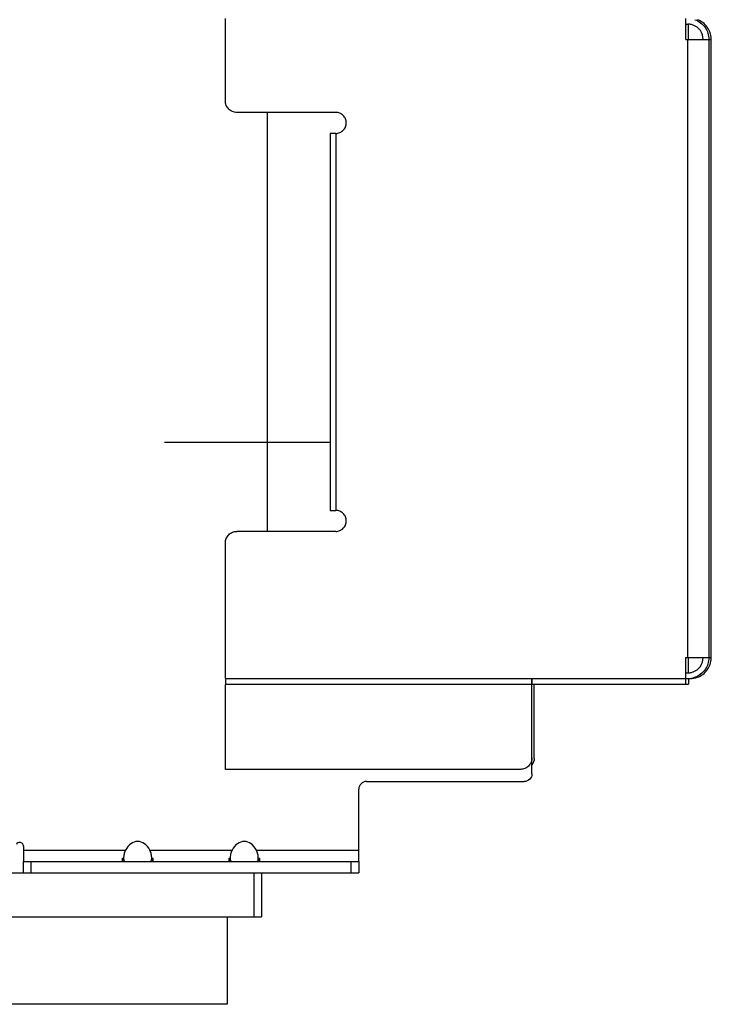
# Model space of a CAD drawing. Header units: millimetres. Extents: x 63 to 502, y 176 to 609.
# Tile 2 of 9: x 320 to 502, y 204 to 462. Entities that reach past the tile are written whole.
import ezdxf

# ---------------------------------------------------------------- set-up
doc = ezdxf.new("R2010")
doc.units = ezdxf.units.MM
doc.header["$LTSCALE"] = 51.175246
doc.layers.get('0').update_dxf_attribs({"linetype": 'CONTINUOUS'})

msp = doc.modelspace()

# ---------------------------------------------------------------- linework, layer by layer
at = {"color": 7}
for p, q in [((374.27, 440.67), (374.27, 462.34)), ((495.27, 456.84), (495.27, 462.34)), ((495.28, 460.84), (495.78, 460.84)), ((495.93, 456.84), (495.93, 460.84)), ((495.27, 456.84), (501.93, 456.84)), ((495.77, 294.54), (495.77, 456.84)), ((501.28, 456.84), (501.28, 294.54)), ((501.93, 294.54), (501.93, 456.84)), ((403.27, 437.67), (377.27, 437.67)), ((385.3, 327.67), (385.3, 437.67)), ((403.27, 432.17), (401.77, 432.17)), ((401.77, 432.17), (401.77, 333.17)), ((403.27, 432.17), (403.27, 333.17)), ((358.3, 351.11), (401.77, 351.11)), ((401.77, 333.17), (403.27, 333.17)), ((403.27, 327.67), (377.27, 327.67)), ((374.27, 289.04), (374.27, 324.67)), ((495.27, 294.54), (501.93, 294.54)), ((495.27, 289.04), (495.27, 294.54)), ((495.93, 290.54), (495.93, 294.54)), ((495.28, 290.54), (495.78, 290.54)), ((374.27, 289.04), (495.27, 289.04)), ((374.27, 287.54), (495.91, 287.54)), ((455.41, 287.44), (374.3, 287.44)), ((374.3, 265.19), (374.3, 287.44)), ((454.8, 268.19), (454.8, 287.44)), ((455.41, 287.44), (455.41, 287.54)), ((455.41, 268.19), (455.41, 287.44)), ((495.28, 289.04), (495.78, 289.04)), ((495.91, 289.04), (495.91, 287.54)), ((454.8, 264.01), (454.8, 268.19)), ((451.8, 265.19), (374.3, 265.19)), ((454.8, 264.01), (454.8, 264.01)), ((411.32, 262.01), (452.8, 262.01)), ((409.32, 260.01), (409.32, 260.01)), ((409.32, 244.01), (409.32, 260.01)), ((321.22, 245.01), (321.22, 244.01)), ((321.22, 244.01), (348.03, 244.01)), ((354.41, 244.01), (376.03, 244.01)), ((382.41, 244.01), (409.32, 244.01)), ((321.2, 241.01), (409.3, 241.01)), ((321.2, 238.01), (321.2, 241.01)), ((323.19, 241.01), (323.19, 238.01)), ((347.22, 241.89), (347.52, 241.89)), ((347.22, 240.8), (347.22, 241.89)), ((354.91, 241.89), (355.22, 241.89)), ((355.22, 241.89), (355.22, 240.8)), ((375.22, 241.89), (375.52, 241.89)), ((375.22, 240.8), (375.22, 241.89)), ((382.91, 241.89), (383.22, 241.89)), ((383.22, 241.89), (383.22, 240.8)), ((407.29, 238.01), (407.29, 241.01)), ((409.3, 241.01), (409.3, 238.01)), ((69.78, 238.01), (409.3, 238.01)), ((381.78, 226.51), (381.78, 238.01)), ((383.78, 238.01), (383.78, 226.51)), ((69.78, 226.51), (383.78, 226.51)), ((374.77, 226.51), (374.73, 223.51)), ((374.73, 223.51), (374.73, 203.51)), ((374.73, 203.51), (78.83, 203.51))]:
    msp.add_line(p, q, dxfattribs=at)
for centre, radius, start, end in [((495.78, 456.84), 4, 83.4395, 89.9966), ((495.78, 456.83), 4.01, 70.3292, 83.4155), ((496.49, 456.84), 5.44, 0.0015, 1.9832), ((496.49, 294.54), 5.44, 358.0168, 359.9985), ((495.78, 294.56), 4.02, 270.013, 276.6537), ((495.78, 294.52), 3.98, 276.6896, 289.8455), ((495.77, 294.58), 5.54, 270.0722, 289.6194), ((496.42, 294.58), 5.54, 270.0722, 289.6194), ((452.44, 268.19), 2.97, 356.4622, 359.9952)]:
    msp.add_arc(centre, radius, start, end, dxfattribs=at)
for centre in [(351.22, 240.6), (379.22, 240.6)]:
    msp.add_ellipse(centre, major_axis=(0, 5.66), ratio=0.707106, start_param=-0.922846, end_param=0.922846, dxfattribs=at)
for points, knots in [([(499.78, 456.84), (499.78, 457.65), (499.27, 459.3), (497.89, 460.34), (497.13, 460.61)], [0, 0, 0, 0, 0.5, 1, 1, 1, 1]), ([(497.63, 462.02), (498.68, 461.65), (500.58, 460.22), (501.28, 457.95), (501.28, 456.84)], [0, 0, 0, 0, 0.5, 1, 1, 1, 1]), ([(501.92, 457.03), (501.89, 458.11), (501.15, 460.29), (499.29, 461.66), (498.28, 462.02)], [0, 0, 0, 0, 0.500036, 1, 1, 1, 1]), ([(377.27, 437.67), (376.88, 437.67), (376.09, 437.83), (375.1, 438.5), (374.43, 439.49), (374.27, 440.28), (374.27, 440.67)], [0, 0, 0, 0, 0.250036, 0.5, 0.749964, 1, 1, 1, 1]), ([(403.27, 432.17), (403.63, 432.17), (404.35, 432.32), (405.27, 432.93), (405.88, 433.84), (406.09, 434.92), (405.88, 436), (405.27, 436.92), (404.35, 437.53), (403.63, 437.67), (403.27, 437.67)], [0, 0, 0, 0, 0.125006, 0.25, 0.374985, 0.499984, 0.624981, 0.749974, 0.874987, 1, 1, 1, 1]), ([(403.27, 327.67), (403.63, 327.67), (404.35, 327.82), (405.27, 328.43), (405.88, 329.34), (406.09, 330.42), (405.88, 331.5), (405.27, 332.42), (404.35, 333.03), (403.63, 333.17), (403.27, 333.17)], [0, 0, 0, 0, 0.125006, 0.25, 0.374985, 0.499984, 0.624981, 0.749974, 0.874987, 1, 1, 1, 1]), ([(374.27, 324.67), (374.27, 325.06), (374.43, 325.85), (375.1, 326.85), (376.09, 327.52), (376.88, 327.67), (377.27, 327.67)], [0, 0, 0, 0, 0.250037, 0.5, 0.749964, 1, 1, 1, 1]), ([(497.13, 290.78), (497.89, 291.05), (499.27, 292.09), (499.78, 293.74), (499.78, 294.54)], [0, 0, 0, 0, 0.499988, 1, 1, 1, 1]), ([(501.28, 294.54), (501.28, 293.43), (500.58, 291.16), (498.68, 289.74), (497.63, 289.36)], [0, 0, 0, 0, 0.5, 1, 1, 1, 1]), ([(498.28, 289.36), (499.29, 289.73), (501.15, 291.1), (501.89, 293.28), (501.92, 294.35)], [0, 0, 0, 0, 0.499964, 1, 1, 1, 1]), ([(374.27, 289.04), (374.27, 288.85), (374.27, 288.57), (374.27, 288.22), (374.27, 287.99), (374.27, 287.81), (374.27, 287.68), (374.28, 287.61), (374.27, 287.57), (374.28, 287.56), (374.27, 287.54), (374.27, 287.54)], [0, 0, 0, 0, 0.382708, 0.555651, 0.707088, 0.831358, 0.923849, 0.956884, 0.980711, 0.995145, 1, 1, 1, 1]), ([(454.77, 289.04), (454.77, 288.85), (454.77, 288.57), (454.77, 288.22), (454.77, 287.99), (454.77, 287.81), (454.77, 287.68), (454.78, 287.61), (454.77, 287.57), (454.78, 287.56), (454.77, 287.54), (454.77, 287.54)], [0, 0, 0, 0, 0.382708, 0.555651, 0.707088, 0.831358, 0.923849, 0.956884, 0.980711, 0.995145, 1, 1, 1, 1]), ([(454.77, 287.98), (454.77, 288.06), (454.77, 288.41), (454.77, 288.76), (454.77, 289.04)], [0, 0, 0, 0, 0.214171, 1, 1, 1, 1]), ([(454.77, 287.54), (454.77, 287.54), (454.78, 287.56), (454.77, 287.57), (454.78, 287.61), (454.77, 287.68), (454.77, 287.81), (454.77, 287.92), (454.77, 287.98)], [0, 0, 0, 0, 0.016574, 0.065852, 0.147199, 0.25998, 0.575743, 1, 1, 1, 1]), ([(454.8, 287.44), (454.8, 287.46), (454.8, 287.5), (454.79, 287.53), (454.8, 287.54), (454.8, 287.54)], [0, 0, 0, 0, 0.707168, 0.923644, 1, 1, 1, 1]), ([(495.27, 287.54), (495.27, 287.54), (495.28, 287.56), (495.27, 287.57), (495.28, 287.61), (495.27, 287.68), (495.27, 287.81), (495.27, 287.99), (495.27, 288.22), (495.27, 288.57), (495.27, 288.85), (495.27, 289.04)], [0, 0, 0, 0, 0.004855, 0.019289, 0.043116, 0.076151, 0.168642, 0.292912, 0.444349, 0.617292, 1, 1, 1, 1]), ([(454.8, 268.19), (454.8, 267.8), (454.64, 267.01), (453.97, 266.02), (452.98, 265.35), (452.19, 265.19), (451.8, 265.19)], [0, 0, 0, 0, 0.250037, 0.5, 0.749964, 1, 1, 1, 1]), ([(454.8, 264.01), (454.8, 263.5), (454.37, 262.44), (453.31, 262.01), (452.8, 262.01)], [0, 0, 0, 0, 0.5, 1, 1, 1, 1]), ([(411.32, 262.01), (410.81, 262.01), (409.74, 261.59), (409.32, 260.52), (409.32, 260.01)], [0, 0, 0, 0, 0.5, 1, 1, 1, 1]), ([(320.22, 246.01), (320.05, 246.01), (319.69, 245.92), (319.44, 245.66), (319.35, 245.51)], [0, 0, 0, 0, 0.499848, 1, 1, 1, 1]), ([(321.22, 245.01), (321.22, 245.27), (321, 245.8), (320.47, 246.01), (320.22, 246.01)], [0, 0, 0, 0, 0.500077, 1, 1, 1, 1]), ([(321.22, 244.01), (321.22, 243.63), (321.22, 243.07), (321.22, 242.37), (321.22, 241.92), (321.22, 241.59), (321.22, 241.37), (321.22, 241.25), (321.21, 241.15), (321.22, 241.07), (321.21, 241.04), (321.22, 241.01), (321.21, 241.01)], [0, 0, 0, 0, 0.382731, 0.555579, 0.707064, 0.831454, 0.88189, 0.923858, 0.956929, 0.980755, 0.995162, 1, 1, 1, 1]), ([(348.03, 244.01), (347.84, 243.66), (347.66, 243.11), (347.54, 242.38), (347.51, 241.92), (347.53, 241.54), (347.6, 241.24), (347.78, 241.04), (347.94, 241.01), (348.02, 241.01)], [0, 0, 0, 0, 0.355063, 0.516417, 0.657248, 0.772204, 0.859298, 0.926785, 1, 1, 1, 1]), ([(354.4, 241.01), (354.49, 241.01), (354.65, 241.03), (354.83, 241.24), (354.9, 241.54), (354.92, 241.92), (354.89, 242.38), (354.78, 243.11), (354.59, 243.66), (354.41, 244.01)], [0, 0, 0, 0, 0.073646, 0.141396, 0.228508, 0.343375, 0.484051, 0.645221, 1, 1, 1, 1]), ([(376.03, 244.01), (375.84, 243.66), (375.66, 243.11), (375.54, 242.38), (375.51, 241.92), (375.53, 241.54), (375.6, 241.24), (375.78, 241.04), (375.94, 241.01), (376.02, 241.01)], [0, 0, 0, 0, 0.355063, 0.516417, 0.657248, 0.772204, 0.859298, 0.926785, 1, 1, 1, 1]), ([(382.4, 241.01), (382.49, 241.01), (382.65, 241.03), (382.83, 241.24), (382.9, 241.54), (382.92, 241.92), (382.89, 242.38), (382.78, 243.11), (382.59, 243.66), (382.41, 244.01)], [0, 0, 0, 0, 0.073646, 0.141396, 0.228508, 0.343375, 0.484051, 0.645221, 1, 1, 1, 1]), ([(409.31, 241.01), (409.32, 241.01), (409.31, 241.04), (409.32, 241.07), (409.31, 241.15), (409.32, 241.25), (409.32, 241.37), (409.32, 241.59), (409.32, 241.92), (409.32, 242.37), (409.32, 243.07), (409.32, 243.63), (409.32, 244.01)], [0, 0, 0, 0, 0.004838, 0.019245, 0.043071, 0.076142, 0.11811, 0.168546, 0.292936, 0.444421, 0.617269, 1, 1, 1, 1]), ([(347.52, 241.89), (347.46, 241.78), (347.35, 241.55), (347.24, 241.18), (347.22, 240.93), (347.22, 240.8)], [0, 0, 0, 0, 0.341967, 0.673689, 1, 1, 1, 1]), ([(355.22, 240.8), (355.22, 240.93), (355.19, 241.18), (355.09, 241.55), (354.98, 241.78), (354.91, 241.89)], [0, 0, 0, 0, 0.326156, 0.657888, 1, 1, 1, 1]), ([(375.52, 241.89), (375.46, 241.78), (375.35, 241.55), (375.24, 241.18), (375.22, 240.93), (375.22, 240.8)], [0, 0, 0, 0, 0.341967, 0.673689, 1, 1, 1, 1]), ([(383.22, 240.8), (383.22, 240.93), (383.19, 241.18), (383.09, 241.55), (382.98, 241.78), (382.91, 241.89)], [0, 0, 0, 0, 0.326156, 0.657888, 1, 1, 1, 1])]:
    msp.add_open_spline(points, degree=3, knots=knots, dxfattribs=at)
msp.add_open_spline([(455.4, 268.01), (455.37, 267.43), (455.15, 266.85), (454.81, 266.39)], degree=3, dxfattribs=at)

doc.saveas('drawing.dxf')
